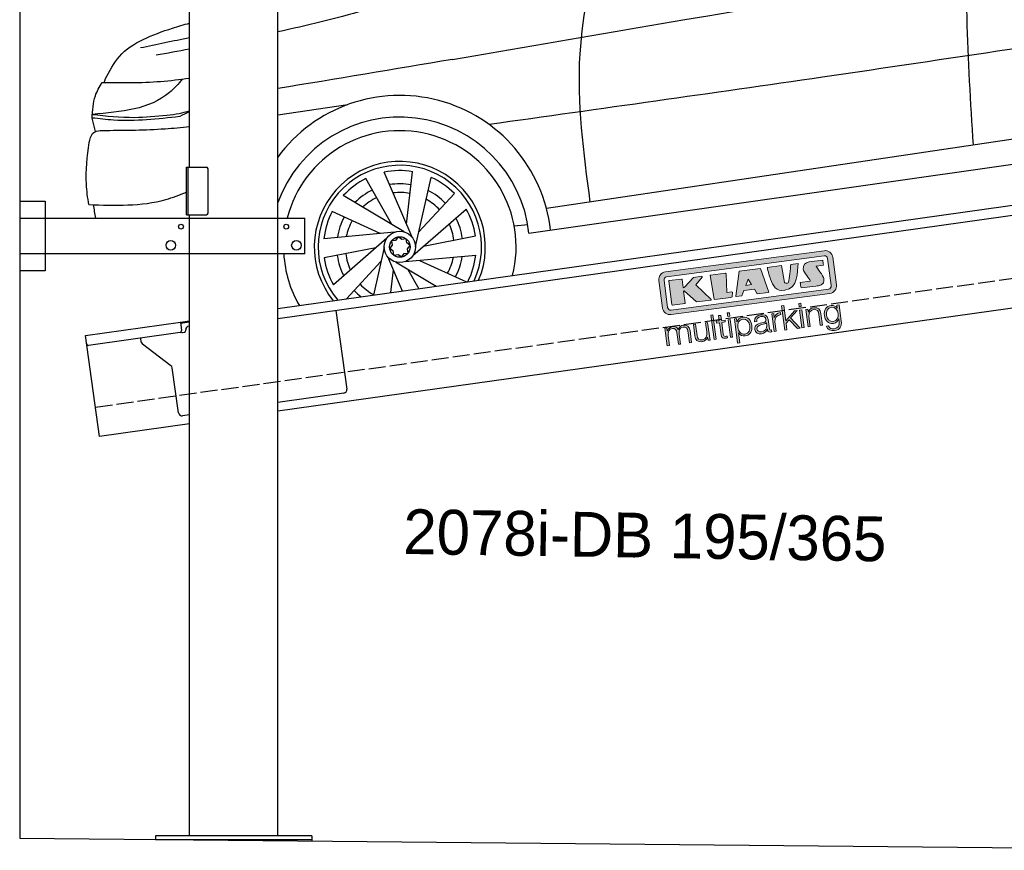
# Model space of a CAD drawing. Extents: x 524 to 6324, y 115 to 5890.
# Tile 1 of 3: x 524 to 3424, y 254 to 2701. Entities that reach past the tile are written whole.
import ezdxf

# ---------------------------------------------------------------- set-up
doc = ezdxf.new("R2010")
doc.units = 0
doc.header["$LTSCALE"] = 10
doc.header["$MEASUREMENT"] = 0
doc.linetypes.add('GEN3', pattern=[6.25, 5, -1.25])
doc.layers.get('0').update_dxf_attribs({"linetype": 'CONTINUOUS'})
doc.layers.add('3', color=6, linetype='GEN3')
doc.layers.add('CAR', color=1, linetype='CONTINUOUS')
doc.layers.add('AM_0', color=7, linetype='CONTINUOUS', lineweight=30)
doc.layers.add('Logo', color=7, linetype='CONTINUOUS', lineweight=25)

# ---------------------------------------------------------------- blocks, each defined once
blk = doc.blocks.new('KLAUS')
at = {"layer": 'Logo'}
h = blk.add_hatch(color=8, dxfattribs=at)
h.dxf.hatch_style = 2
edge = h.paths.add_edge_path()
edge.add_spline(control_points=[(3.6, 29.09), (2.88, 29.09), (2.3, 28.51), (2.3, 27.8), (2.3, 27.8), (2.3, 16.11), (2.3, 16.11), (2.3, 15.39), (2.88, 14.81), (3.6, 14.81), (3.6, 14.81), (71.16, 14.81), (71.16, 14.81), (71.88, 14.81), (72.46, 15.39), (72.46, 16.11), (72.46, 16.11), (72.46, 27.8), (72.46, 27.8), (72.46, 28.51), (71.88, 29.09), (71.16, 29.09), (71.16, 29.09), (3.6, 29.09), (3.6, 29.09), (3.6, 29.09), (3.6, 29.09), (3.6, 29.09)], knot_values=[0, 0, 0, 0, 1, 1, 1, 2, 2, 2, 3, 3, 3, 4, 4, 4, 5, 5, 5, 6, 6, 6, 7, 7, 7, 8, 8, 8, 9, 9, 9, 9], degree=3, periodic=0)
edge = h.paths.add_edge_path()
edge.add_spline(control_points=[(3.35, 31.23), (3.35, 31.23), (71.47, 31.23), (71.47, 31.23), (73.26, 31.23), (74.71, 29.77), (74.71, 27.99), (74.71, 27.99), (74.71, 16.17), (74.71, 16.17), (74.71, 14.38), (73.26, 12.93), (71.47, 12.93), (71.47, 12.93), (3.35, 12.93), (3.35, 12.93), (1.56, 12.93), (0.11, 14.38), (0.11, 16.17), (0.11, 16.17), (0.11, 27.99), (0.11, 27.99), (0.11, 29.77), (1.56, 31.23), (3.35, 31.23), (3.35, 31.23), (3.35, 31.23), (3.35, 31.23)], knot_values=[0, 0, 0, 0, 1, 1, 1, 2, 2, 2, 3, 3, 3, 4, 4, 4, 5, 5, 5, 6, 6, 6, 7, 7, 7, 8, 8, 8, 9, 9, 9, 9], degree=3, periodic=0)
h = blk.add_hatch(color=8, dxfattribs=at)
h.dxf.hatch_style = 2
edge = h.paths.add_edge_path()
edge.add_spline(control_points=[(4.5, 27.33), (4.5, 27.33), (9.7, 27.33), (9.7, 27.33), (9.84, 27.33), (9.96, 27.22), (9.96, 27.08), (9.96, 27.08), (9.96, 23.69), (9.96, 23.69), (9.96, 23.69), (9.94, 23.64), (10.04, 23.59), (10.14, 23.53), (10.2, 23.57), (10.2, 23.57), (10.2, 23.57), (10.51, 23.75), (10.51, 23.75), (10.51, 23.75), (14.94, 27.33), (14.94, 27.33), (14.94, 27.33), (18.41, 27.33), (18.41, 27.33), (18.41, 27.33), (18.49, 27.33), (18.56, 27.2), (18.65, 27.04), (18.53, 26.91), (18.53, 26.91), (18.53, 26.91), (15.49, 24.11), (15.49, 24.11), (15.49, 24.11), (21.14, 17.06), (21.14, 17.06), (21.14, 17.06), (21.13, 16.91), (21.13, 16.91), (21.08, 16.84), (20.99, 16.82), (20.99, 16.82), (20.99, 16.82), (14.7, 16.82), (14.7, 16.82), (14.7, 16.82), (10.26, 22.17), (10.26, 22.17), (10.26, 22.17), (10.19, 22.24), (10.08, 22.21), (9.97, 22.18), (9.96, 22.11), (9.96, 22.11), (9.96, 22.11), (9.96, 17.08), (9.96, 17.08), (9.96, 16.94), (9.84, 16.82), (9.7, 16.82), (9.7, 16.82), (4.5, 16.82), (4.5, 16.82), (4.36, 16.82), (4.25, 16.94), (4.25, 17.08), (4.25, 17.08), (4.25, 27.08), (4.25, 27.08), (4.25, 27.22), (4.36, 27.33), (4.5, 27.33), (4.5, 27.33), (4.5, 27.33), (4.5, 27.33)], knot_values=[0, 0, 0, 0, 1, 1, 1, 2, 2, 2, 3, 3, 3, 4, 4, 4, 5, 5, 5, 6, 6, 6, 7, 7, 7, 8, 8, 8, 9, 9, 9, 10, 10, 10, 11, 11, 11, 12, 12, 12, 13, 13, 13, 14, 14, 14, 15, 15, 15, 16, 16, 16, 17, 17, 17, 18, 18, 18, 19, 19, 19, 20, 20, 20, 21, 21, 21, 22, 22, 22, 23, 23, 23, 24, 24, 24, 25, 25, 25, 25], degree=3, periodic=0)
h = blk.add_hatch(color=8, dxfattribs=at)
h.dxf.hatch_style = 2
h.paths.add_polyline_path([(22.42, 17.06), (21.97, 27.15), (22.24, 27.33), (28.55, 27.33), (28.86, 26.97), (28.01, 19.08), (30.26, 19.07), (30.44, 18.95), (30.08, 16.95), (29.49, 16.82), (22.6, 16.82)])
h = blk.add_hatch(color=8, dxfattribs=at)
h.paths.add_polyline_path([(36.52, 21.01), (38.93, 21.01), (37.87, 23.57)])
h.paths.add_polyline_path([(34.52, 27.33), (43.65, 27.33), (45.76, 16.94), (45.57, 16.82), (40.83, 16.82), (39.89, 18.95), (35.42, 18.95), (34.27, 16.82), (31.78, 16.82), (31.66, 17)])
h = blk.add_hatch(color=8, dxfattribs=at)
h.dxf.hatch_style = 2
edge = h.paths.add_edge_path()
edge.add_spline(control_points=[(52.69, 27.32), (52.69, 27.32), (52.88, 20.14), (52.88, 20.14), (53.01, 19.89), (53.2, 19.77), (53.43, 19.71), (53.91, 19.59), (54.43, 19.57), (54.64, 20.03), (55.23, 21.34), (56.27, 25.45), (56.6, 27.33), (56.6, 27.33), (59.77, 27.33), (59.77, 27.33), (58.77, 23.9), (58.56, 16.82), (52.63, 16.76), (48.72, 16.72), (48.01, 19.35), (47.27, 22.24), (46.89, 23.68), (46.54, 27.33), (46.54, 27.33), (46.54, 27.33), (52.69, 27.32), (52.69, 27.32), (52.69, 27.32), (52.69, 27.32), (52.69, 27.32)], knot_values=[0, 0, 0, 0, 1, 1, 1, 2, 2, 2, 3, 3, 3, 4, 4, 4, 5, 5, 5, 6, 6, 6, 7, 7, 7, 8, 8, 8, 9, 9, 9, 10, 10, 10, 10], degree=3, periodic=0)
h = blk.add_hatch(color=8, dxfattribs=at)
h.dxf.hatch_style = 2
edge = h.paths.add_edge_path()
edge.add_spline(control_points=[(64.46, 27.33), (64.46, 27.33), (70.31, 27.33), (70.31, 27.33), (70.31, 26.52), (70.31, 26.02), (70.31, 25.12), (70.31, 25.12), (67.3, 25.12), (67.3, 25.12), (67.24, 25.04), (67.25, 25.11), (67.25, 24.91), (67.25, 24.88), (69.73, 20.38), (69.73, 19.57), (69.73, 16.4), (67.22, 16.81), (65.9, 16.82), (65.9, 16.82), (59.59, 16.82), (59.59, 16.82), (59.59, 17.76), (59.59, 18.23), (59.59, 19.14), (59.59, 19.14), (63.75, 19.14), (63.75, 19.14), (63.82, 19.22), (63.81, 19.11), (63.81, 19.31), (63.81, 20.32), (61.58, 23.06), (61.58, 24.63), (61.58, 26.33), (62.83, 27.34), (64.46, 27.33), (64.46, 27.33), (64.46, 27.33), (64.46, 27.33)], knot_values=[0, 0, 0, 0, 1, 1, 1, 2, 2, 2, 3, 3, 3, 4, 4, 4, 5, 5, 5, 6, 6, 6, 7, 7, 7, 8, 8, 8, 9, 9, 9, 10, 10, 10, 11, 11, 11, 12, 12, 12, 13, 13, 13, 13], degree=3, periodic=0)
h = blk.add_hatch(color=30, dxfattribs=at)
h.dxf.hatch_style = 2
h.paths.add_polyline_path([(20.07, 0), (20.99, 0), (20.99, 10.45), (20.07, 10.45)])
h = blk.add_hatch(color=30, dxfattribs=at)
h.dxf.hatch_style = 2
edge = h.paths.add_edge_path()
edge.add_spline(control_points=[(24.22, 9.82), (24.22, 9.82), (23.3, 9.82), (23.3, 9.82), (23.3, 9.82), (23.3, 7.55), (23.3, 7.55), (23.3, 7.55), (21.98, 7.55), (21.98, 7.55), (21.98, 7.55), (21.98, 6.78), (21.98, 6.78), (21.98, 6.78), (23.3, 6.78), (23.3, 6.78), (23.3, 6.78), (23.3, 1.61), (23.3, 1.61), (23.28, 0.32), (23.71, -0.09), (24.94, -0.09), (25.22, -0.09), (25.48, -0.06), (25.76, -0.06), (25.76, -0.06), (25.76, 0.73), (25.76, 0.73), (25.5, 0.7), (25.23, 0.69), (24.97, 0.69), (24.31, 0.73), (24.22, 1.08), (24.22, 1.68), (24.22, 1.68), (24.22, 6.78), (24.22, 6.78), (24.22, 6.78), (25.76, 6.78), (25.76, 6.78), (25.76, 6.78), (25.76, 7.55), (25.76, 7.55), (25.76, 7.55), (24.22, 7.55), (24.22, 7.55), (24.22, 7.55), (24.22, 9.82), (24.22, 9.82), (24.22, 9.82), (24.22, 9.82), (24.22, 9.82)], knot_values=[0, 0, 0, 0, 1, 1, 1, 2, 2, 2, 3, 3, 3, 4, 4, 4, 5, 5, 5, 6, 6, 6, 7, 7, 7, 8, 8, 8, 9, 9, 9, 10, 10, 10, 11, 11, 11, 12, 12, 12, 13, 13, 13, 14, 14, 14, 15, 15, 15, 16, 16, 16, 17, 17, 17, 17], degree=3, periodic=0)
h = blk.add_hatch(color=30, dxfattribs=at)
h.paths.add_polyline_path([(27.1, 0), (28.03, 0), (28.03, 7.55), (27.1, 7.55)])
h.paths.add_polyline_path([(27.1, 8.98), (28.03, 8.98), (28.03, 10.45), (27.1, 10.45)])
h = blk.add_hatch(color=30, dxfattribs=at)
h.dxf.hatch_style = 2
h.paths.add_polyline_path([(50.4, 0), (51.32, 0), (51.32, 2.87), (52.82, 4.11), (55.8, 0), (56.96, 0), (53.52, 4.76), (56.74, 7.55), (55.51, 7.55), (51.32, 3.89), (51.32, 10.45), (50.4, 10.45)])
h = blk.add_hatch(color=30, dxfattribs=at)
h.paths.add_polyline_path([(57.74, 0), (58.66, 0), (58.66, 7.55), (57.74, 7.55)])
h.paths.add_polyline_path([(57.74, 8.98), (58.66, 8.98), (58.66, 10.45), (57.74, 10.45)])
h = blk.add_hatch(color=30, dxfattribs=at)
h.dxf.hatch_style = 2
edge = h.paths.add_edge_path()
edge.add_spline(control_points=[(0, 0), (0, 0), (0.92, 0), (0.92, 0), (0.92, 0), (0.92, 4.22), (0.92, 4.22), (0.94, 5.8), (1.58, 7), (3.18, 7), (4.35, 7), (4.77, 6.15), (4.76, 5.12), (4.76, 5.12), (4.76, 0), (4.76, 0), (4.76, 0), (5.68, 0), (5.68, 0), (5.68, 0), (5.68, 4.27), (5.68, 4.27), (5.68, 5.68), (6.14, 7), (7.73, 7), (9.05, 7), (9.52, 6.32), (9.52, 5.08), (9.52, 5.08), (9.52, 0), (9.52, 0), (9.52, 0), (10.44, 0), (10.44, 0), (10.44, 0), (10.44, 5.12), (10.44, 5.12), (10.44, 6.91), (9.59, 7.77), (7.94, 7.77), (6.94, 7.77), (5.99, 7.29), (5.54, 6.3), (5.26, 7.29), (4.36, 7.77), (3.37, 7.77), (2.17, 7.77), (1.38, 7.19), (0.89, 6.28), (0.89, 6.28), (0.85, 6.28), (0.85, 6.28), (0.85, 6.28), (0.85, 7.55), (0.85, 7.55), (0.85, 7.55), (0, 7.55), (0, 7.55), (0, 7.55), (0, 0), (0, 0), (0, 0), (0, 0), (0, 0)], knot_values=[0, 0, 0, 0, 1, 1, 1, 2, 2, 2, 3, 3, 3, 4, 4, 4, 5, 5, 5, 6, 6, 6, 7, 7, 7, 8, 8, 8, 9, 9, 9, 10, 10, 10, 11, 11, 11, 12, 12, 12, 13, 13, 13, 14, 14, 14, 15, 15, 15, 16, 16, 16, 17, 17, 17, 18, 18, 18, 19, 19, 19, 20, 20, 20, 21, 21, 21, 21], degree=3, periodic=0)
h = blk.add_hatch(color=30, dxfattribs=at)
h.dxf.hatch_style = 2
edge = h.paths.add_edge_path()
edge.add_spline(control_points=[(18.31, 7.55), (18.31, 7.55), (17.39, 7.55), (17.39, 7.55), (17.39, 7.55), (17.39, 3.59), (17.39, 3.59), (17.39, 2.05), (16.7, 0.56), (15.12, 0.56), (13.66, 0.56), (13.15, 1.27), (13.1, 2.64), (13.1, 2.64), (13.1, 7.55), (13.1, 7.55), (13.1, 7.55), (12.18, 7.55), (12.18, 7.55), (12.18, 7.55), (12.18, 2.65), (12.18, 2.65), (12.18, 0.89), (12.93, -0.22), (14.83, -0.22), (15.96, -0.22), (16.95, 0.35), (17.44, 1.36), (17.44, 1.36), (17.47, 1.36), (17.47, 1.36), (17.47, 1.36), (17.47, 0), (17.47, 0), (17.47, 0), (18.31, 0), (18.31, 0), (18.31, 0), (18.31, 7.55), (18.31, 7.55), (18.31, 7.55), (18.31, 7.55), (18.31, 7.55)], knot_values=[0, 0, 0, 0, 1, 1, 1, 2, 2, 2, 3, 3, 3, 4, 4, 4, 5, 5, 5, 6, 6, 6, 7, 7, 7, 8, 8, 8, 9, 9, 9, 10, 10, 10, 11, 11, 11, 12, 12, 12, 13, 13, 13, 14, 14, 14, 14], degree=3, periodic=0)
h = blk.add_hatch(color=30, dxfattribs=at)
edge = h.paths.add_edge_path()
edge.add_spline(control_points=[(35.84, 3.78), (35.84, 2.21), (35.12, 0.56), (33.37, 0.56), (31.4, 0.56), (30.72, 2.21), (30.72, 3.78), (30.72, 5.49), (31.33, 7), (33.37, 7), (35.12, 7), (35.84, 5.34), (35.84, 3.78), (35.84, 3.78), (35.84, 3.78), (35.84, 3.78)], knot_values=[0, 0, 0, 0, 1, 1, 1, 2, 2, 2, 3, 3, 3, 4, 4, 4, 5, 5, 5, 5], degree=3, periodic=0)
edge = h.paths.add_edge_path()
edge.add_spline(control_points=[(29.79, -2.8), (29.79, -2.8), (30.72, -2.8), (30.72, -2.8), (30.72, -2.8), (30.72, 1.43), (30.72, 1.43), (30.72, 1.43), (30.74, 1.43), (30.74, 1.43), (31.14, 0.35), (32.24, -0.22), (33.37, -0.22), (35.66, -0.22), (36.76, 1.64), (36.76, 3.78), (36.76, 5.91), (35.66, 7.77), (33.37, 7.77), (32.15, 7.77), (31.1, 7.14), (30.67, 6.12), (30.67, 6.12), (30.64, 6.12), (30.64, 6.12), (30.64, 6.12), (30.64, 7.55), (30.64, 7.55), (30.64, 7.55), (29.79, 7.55), (29.79, 7.55), (29.79, 7.55), (29.79, -2.8), (29.79, -2.8), (29.79, -2.8), (29.79, -2.8), (29.79, -2.8)], knot_values=[0, 0, 0, 0, 1, 1, 1, 2, 2, 2, 3, 3, 3, 4, 4, 4, 5, 5, 5, 6, 6, 6, 7, 7, 7, 8, 8, 8, 9, 9, 9, 10, 10, 10, 11, 11, 11, 12, 12, 12, 12], degree=3, periodic=0)
h = blk.add_hatch(color=30, dxfattribs=at)
edge = h.paths.add_edge_path()
edge.add_spline(control_points=[(43.03, 2.93), (43.04, 1.45), (41.8, 0.56), (40.39, 0.56), (39.53, 0.56), (38.71, 1.13), (38.71, 2.05), (38.71, 3.53), (40.66, 3.51), (42.22, 3.79), (42.47, 3.84), (42.88, 3.91), (43, 4.13), (43, 4.13), (43.03, 4.13), (43.03, 4.13), (43.03, 4.13), (43.03, 2.93), (43.03, 2.93), (43.03, 2.93), (43.03, 2.93), (43.03, 2.93)], knot_values=[0, 0, 0, 0, 1, 1, 1, 2, 2, 2, 3, 3, 3, 4, 4, 4, 5, 5, 5, 6, 6, 6, 7, 7, 7, 7], degree=3, periodic=0)
edge = h.paths.add_edge_path()
edge.add_spline(control_points=[(39.03, 5.24), (39.06, 6.47), (39.91, 7), (41.05, 7), (42.14, 7), (43.03, 6.69), (43.03, 5.45), (43.03, 4.61), (42.6, 4.51), (41.84, 4.42), (39.85, 4.19), (37.79, 4.11), (37.79, 1.99), (37.79, 0.47), (38.93, -0.22), (40.32, -0.22), (41.77, -0.22), (42.43, 0.34), (43.07, 1.32), (43.07, 1.32), (43.1, 1.32), (43.1, 1.32), (43.1, 0.53), (43.25, 0), (44.19, 0), (44.43, 0), (44.58, 0.01), (44.79, 0.06), (44.79, 0.06), (44.79, 0.83), (44.79, 0.83), (44.71, 0.81), (44.6, 0.78), (44.49, 0.78), (44.13, 0.78), (43.95, 0.98), (43.95, 1.33), (43.95, 1.33), (43.95, 5.34), (43.95, 5.34), (43.95, 7.36), (42.5, 7.77), (41.17, 7.77), (39.44, 7.77), (38.2, 7.01), (38.11, 5.24), (38.11, 5.24), (39.03, 5.24), (39.03, 5.24), (39.03, 5.24), (39.03, 5.24), (39.03, 5.24)], knot_values=[0, 0, 0, 0, 1, 1, 1, 2, 2, 2, 3, 3, 3, 4, 4, 4, 5, 5, 5, 6, 6, 6, 7, 7, 7, 8, 8, 8, 9, 9, 9, 10, 10, 10, 11, 11, 11, 12, 12, 12, 13, 13, 13, 14, 14, 14, 15, 15, 15, 16, 16, 16, 17, 17, 17, 17], degree=3, periodic=0)
h = blk.add_hatch(color=30, dxfattribs=at)
h.dxf.hatch_style = 2
edge = h.paths.add_edge_path()
edge.add_spline(control_points=[(45.79, 0), (45.79, 0), (46.71, 0), (46.71, 0), (46.71, 0), (46.71, 4.03), (46.71, 4.03), (46.71, 5.59), (47.85, 6.82), (49.52, 6.73), (49.52, 6.73), (49.52, 7.66), (49.52, 7.66), (48.16, 7.72), (47.14, 7), (46.67, 5.78), (46.67, 5.78), (46.64, 5.78), (46.64, 5.78), (46.64, 5.78), (46.64, 7.55), (46.64, 7.55), (46.64, 7.55), (45.79, 7.55), (45.79, 7.55), (45.79, 7.55), (45.79, 0), (45.79, 0), (45.79, 0), (45.79, 0), (45.79, 0)], knot_values=[0, 0, 0, 0, 1, 1, 1, 2, 2, 2, 3, 3, 3, 4, 4, 4, 5, 5, 5, 6, 6, 6, 7, 7, 7, 8, 8, 8, 9, 9, 9, 10, 10, 10, 10], degree=3, periodic=0)
h = blk.add_hatch(color=30, dxfattribs=at)
h.dxf.hatch_style = 2
edge = h.paths.add_edge_path()
edge.add_spline(control_points=[(60.41, 0), (60.41, 0), (61.33, 0), (61.33, 0), (61.33, 0), (61.33, 4.41), (61.33, 4.41), (61.36, 5.89), (62.24, 7), (63.7, 7), (65.2, 7), (65.62, 6.02), (65.62, 4.71), (65.62, 4.71), (65.62, 0), (65.62, 0), (65.62, 0), (66.54, 0), (66.54, 0), (66.54, 0), (66.54, 4.86), (66.54, 4.86), (66.54, 6.66), (65.9, 7.77), (63.78, 7.77), (62.71, 7.77), (61.7, 7.16), (61.36, 6.25), (61.36, 6.25), (61.33, 6.25), (61.33, 6.25), (61.33, 6.25), (61.33, 7.55), (61.33, 7.55), (61.33, 7.55), (60.41, 7.55), (60.41, 7.55), (60.41, 7.55), (60.41, 0), (60.41, 0), (60.41, 0), (60.41, 0), (60.41, 0)], knot_values=[0, 0, 0, 0, 1, 1, 1, 2, 2, 2, 3, 3, 3, 4, 4, 4, 5, 5, 5, 6, 6, 6, 7, 7, 7, 8, 8, 8, 9, 9, 9, 10, 10, 10, 11, 11, 11, 12, 12, 12, 13, 13, 13, 14, 14, 14, 14], degree=3, periodic=0)
h = blk.add_hatch(color=30, dxfattribs=at)
edge = h.paths.add_edge_path()
edge.add_spline(control_points=[(71.32, 0.86), (69.62, 0.86), (68.83, 2.34), (68.83, 3.86), (68.83, 5.43), (69.56, 7), (71.32, 7), (73.06, 7), (73.75, 5.34), (73.75, 3.86), (73.75, 2.33), (72.91, 0.86), (71.32, 0.86), (71.32, 0.86), (71.32, 0.86), (71.32, 0.86)], knot_values=[0, 0, 0, 0, 1, 1, 1, 2, 2, 2, 3, 3, 3, 4, 4, 4, 5, 5, 5, 5], degree=3, periodic=0)
edge = h.paths.add_edge_path()
edge.add_spline(control_points=[(74.67, 7.55), (74.67, 7.55), (73.75, 7.55), (73.75, 7.55), (73.75, 7.55), (73.75, 6.25), (73.75, 6.25), (73.75, 6.25), (73.72, 6.25), (73.72, 6.25), (73.35, 7.09), (72.41, 7.77), (71.32, 7.77), (69.13, 7.77), (67.9, 6.05), (67.9, 3.97), (67.9, 1.82), (68.9, 0.09), (71.32, 0.09), (72.4, 0.09), (73.29, 0.72), (73.72, 1.64), (73.72, 1.64), (73.75, 1.64), (73.75, 1.64), (73.75, 1.64), (73.75, 0.61), (73.75, 0.61), (73.75, -1.23), (73.01, -2.24), (71.32, -2.24), (70.29, -2.24), (69.31, -1.85), (69.1, -0.73), (69.1, -0.73), (68.18, -0.73), (68.18, -0.73), (68.31, -2.34), (69.81, -3.02), (71.32, -3.02), (73.79, -3.02), (74.65, -1.64), (74.67, 0.61), (74.67, 0.61), (74.67, 7.55), (74.67, 7.55), (74.67, 7.55), (74.67, 7.55), (74.67, 7.55)], knot_values=[0, 0, 0, 0, 1, 1, 1, 2, 2, 2, 3, 3, 3, 4, 4, 4, 5, 5, 5, 6, 6, 6, 7, 7, 7, 8, 8, 8, 9, 9, 9, 10, 10, 10, 11, 11, 11, 12, 12, 12, 13, 13, 13, 14, 14, 14, 15, 15, 15, 16, 16, 16, 16], degree=3, periodic=0)
at = {"layer": 'Logo', "lineweight": 0}
for points in [[(22.42, 17.06), (21.97, 27.15), (22.24, 27.33), (28.55, 27.33), (28.86, 26.97), (28.01, 19.08), (30.26, 19.07), (30.44, 18.95), (30.08, 16.95), (29.49, 16.82), (22.6, 16.82), (22.42, 17.06), (22.42, 17.06)], [(34.52, 27.33), (43.65, 27.33), (45.76, 16.94), (45.57, 16.82), (40.83, 16.82), (39.89, 18.95), (35.42, 18.95), (34.27, 16.82), (31.78, 16.82), (31.66, 17), (34.52, 27.33), (34.52, 27.33)], [(36.52, 21.01), (38.93, 21.01), (37.87, 23.57), (36.52, 21.01), (36.52, 21.01)], [(20.07, 0), (20.99, 0), (20.99, 10.45), (20.07, 10.45), (20.07, 0), (20.07, 0)], [(27.1, 8.98), (28.03, 8.98), (28.03, 10.45), (27.1, 10.45), (27.1, 8.98), (27.1, 8.98)], [(50.4, 0), (51.32, 0), (51.32, 2.87), (52.82, 4.11), (55.8, 0), (56.96, 0), (53.52, 4.76), (56.74, 7.55), (55.51, 7.55), (51.32, 3.89), (51.32, 10.45), (50.4, 10.45), (50.4, 0), (50.4, 0)], [(57.74, 8.98), (58.66, 8.98), (58.66, 10.45), (57.74, 10.45), (57.74, 8.98), (57.74, 8.98)], [(27.1, 0), (28.03, 0), (28.03, 7.55), (27.1, 7.55), (27.1, 0), (27.1, 0)], [(57.74, 0), (58.66, 0), (58.66, 7.55), (57.74, 7.55), (57.74, 0), (57.74, 0)]]:
    blk.add_lwpolyline(points, dxfattribs=at)
for points, knots in [([(3.35, 31.23), (3.35, 31.23), (71.47, 31.23), (71.47, 31.23), (73.26, 31.23), (74.71, 29.77), (74.71, 27.99), (74.71, 27.99), (74.71, 16.17), (74.71, 16.17), (74.71, 14.38), (73.26, 12.93), (71.47, 12.93), (71.47, 12.93), (3.35, 12.93), (3.35, 12.93), (1.56, 12.93), (0.11, 14.38), (0.11, 16.17), (0.11, 16.17), (0.11, 27.99), (0.11, 27.99), (0.11, 29.77), (1.56, 31.23), (3.35, 31.23), (3.35, 31.23), (3.35, 31.23), (3.35, 31.23)], [0, 0, 0, 0, 1, 1, 1, 2, 2, 2, 3, 3, 3, 4, 4, 4, 5, 5, 5, 6, 6, 6, 7, 7, 7, 8, 8, 8, 9, 9, 9, 9]), ([(3.6, 29.09), (2.88, 29.09), (2.3, 28.51), (2.3, 27.8), (2.3, 27.8), (2.3, 16.11), (2.3, 16.11), (2.3, 15.39), (2.88, 14.81), (3.6, 14.81), (3.6, 14.81), (71.16, 14.81), (71.16, 14.81), (71.88, 14.81), (72.46, 15.39), (72.46, 16.11), (72.46, 16.11), (72.46, 27.8), (72.46, 27.8), (72.46, 28.51), (71.88, 29.09), (71.16, 29.09), (71.16, 29.09), (3.6, 29.09), (3.6, 29.09), (3.6, 29.09), (3.6, 29.09), (3.6, 29.09)], [0, 0, 0, 0, 1, 1, 1, 2, 2, 2, 3, 3, 3, 4, 4, 4, 5, 5, 5, 6, 6, 6, 7, 7, 7, 8, 8, 8, 9, 9, 9, 9]), ([(4.5, 27.33), (4.5, 27.33), (9.7, 27.33), (9.7, 27.33), (9.84, 27.33), (9.96, 27.22), (9.96, 27.08), (9.96, 27.08), (9.96, 23.69), (9.96, 23.69), (9.96, 23.69), (9.94, 23.64), (10.04, 23.59), (10.14, 23.53), (10.2, 23.57), (10.2, 23.57), (10.2, 23.57), (10.51, 23.75), (10.51, 23.75), (10.51, 23.75), (14.94, 27.33), (14.94, 27.33), (14.94, 27.33), (18.41, 27.33), (18.41, 27.33), (18.41, 27.33), (18.49, 27.33), (18.56, 27.2), (18.65, 27.04), (18.53, 26.91), (18.53, 26.91), (18.53, 26.91), (15.49, 24.11), (15.49, 24.11), (15.49, 24.11), (21.14, 17.06), (21.14, 17.06), (21.14, 17.06), (21.13, 16.91), (21.13, 16.91), (21.08, 16.84), (20.99, 16.82), (20.99, 16.82), (20.99, 16.82), (14.7, 16.82), (14.7, 16.82), (14.7, 16.82), (10.26, 22.17), (10.26, 22.17), (10.26, 22.17), (10.19, 22.24), (10.08, 22.21), (9.97, 22.18), (9.96, 22.11), (9.96, 22.11), (9.96, 22.11), (9.96, 17.08), (9.96, 17.08), (9.96, 16.94), (9.84, 16.82), (9.7, 16.82), (9.7, 16.82), (4.5, 16.82), (4.5, 16.82), (4.36, 16.82), (4.25, 16.94), (4.25, 17.08), (4.25, 17.08), (4.25, 27.08), (4.25, 27.08), (4.25, 27.22), (4.36, 27.33), (4.5, 27.33), (4.5, 27.33), (4.5, 27.33), (4.5, 27.33)], [0, 0, 0, 0, 1, 1, 1, 2, 2, 2, 3, 3, 3, 4, 4, 4, 5, 5, 5, 6, 6, 6, 7, 7, 7, 8, 8, 8, 9, 9, 9, 10, 10, 10, 11, 11, 11, 12, 12, 12, 13, 13, 13, 14, 14, 14, 15, 15, 15, 16, 16, 16, 17, 17, 17, 18, 18, 18, 19, 19, 19, 20, 20, 20, 21, 21, 21, 22, 22, 22, 23, 23, 23, 24, 24, 24, 25, 25, 25, 25]), ([(52.69, 27.32), (52.69, 27.32), (52.88, 20.14), (52.88, 20.14), (53.01, 19.89), (53.2, 19.77), (53.43, 19.71), (53.91, 19.59), (54.43, 19.57), (54.64, 20.03), (55.23, 21.34), (56.27, 25.45), (56.6, 27.33), (56.6, 27.33), (59.77, 27.33), (59.77, 27.33), (58.77, 23.9), (58.56, 16.82), (52.63, 16.76), (48.72, 16.72), (48.01, 19.35), (47.27, 22.24), (46.89, 23.68), (46.54, 27.33), (46.54, 27.33), (46.54, 27.33), (52.69, 27.32), (52.69, 27.32), (52.69, 27.32), (52.69, 27.32), (52.69, 27.32)], [0, 0, 0, 0, 1, 1, 1, 2, 2, 2, 3, 3, 3, 4, 4, 4, 5, 5, 5, 6, 6, 6, 7, 7, 7, 8, 8, 8, 9, 9, 9, 10, 10, 10, 10]), ([(64.46, 27.33), (64.46, 27.33), (70.31, 27.33), (70.31, 27.33), (70.31, 26.52), (70.31, 26.02), (70.31, 25.12), (70.31, 25.12), (67.3, 25.12), (67.3, 25.12), (67.24, 25.04), (67.25, 25.11), (67.25, 24.91), (67.25, 24.88), (69.73, 20.38), (69.73, 19.57), (69.73, 16.4), (67.22, 16.81), (65.9, 16.82), (65.9, 16.82), (59.59, 16.82), (59.59, 16.82), (59.59, 17.76), (59.59, 18.23), (59.59, 19.14), (59.59, 19.14), (63.75, 19.14), (63.75, 19.14), (63.82, 19.22), (63.81, 19.11), (63.81, 19.31), (63.81, 20.32), (61.58, 23.06), (61.58, 24.63), (61.58, 26.33), (62.83, 27.34), (64.46, 27.33), (64.46, 27.33), (64.46, 27.33), (64.46, 27.33)], [0, 0, 0, 0, 1, 1, 1, 2, 2, 2, 3, 3, 3, 4, 4, 4, 5, 5, 5, 6, 6, 6, 7, 7, 7, 8, 8, 8, 9, 9, 9, 10, 10, 10, 11, 11, 11, 12, 12, 12, 13, 13, 13, 13]), ([(24.22, 9.82), (24.22, 9.82), (23.3, 9.82), (23.3, 9.82), (23.3, 9.82), (23.3, 7.55), (23.3, 7.55), (23.3, 7.55), (21.98, 7.55), (21.98, 7.55), (21.98, 7.55), (21.98, 6.78), (21.98, 6.78), (21.98, 6.78), (23.3, 6.78), (23.3, 6.78), (23.3, 6.78), (23.3, 1.61), (23.3, 1.61), (23.28, 0.32), (23.71, -0.09), (24.94, -0.09), (25.22, -0.09), (25.48, -0.06), (25.76, -0.06), (25.76, -0.06), (25.76, 0.73), (25.76, 0.73), (25.5, 0.7), (25.23, 0.69), (24.97, 0.69), (24.31, 0.73), (24.22, 1.08), (24.22, 1.68), (24.22, 1.68), (24.22, 6.78), (24.22, 6.78), (24.22, 6.78), (25.76, 6.78), (25.76, 6.78), (25.76, 6.78), (25.76, 7.55), (25.76, 7.55), (25.76, 7.55), (24.22, 7.55), (24.22, 7.55), (24.22, 7.55), (24.22, 9.82), (24.22, 9.82), (24.22, 9.82), (24.22, 9.82), (24.22, 9.82)], [0, 0, 0, 0, 1, 1, 1, 2, 2, 2, 3, 3, 3, 4, 4, 4, 5, 5, 5, 6, 6, 6, 7, 7, 7, 8, 8, 8, 9, 9, 9, 10, 10, 10, 11, 11, 11, 12, 12, 12, 13, 13, 13, 14, 14, 14, 15, 15, 15, 16, 16, 16, 17, 17, 17, 17]), ([(0, 0), (0, 0), (0.92, 0), (0.92, 0), (0.92, 0), (0.92, 4.22), (0.92, 4.22), (0.94, 5.8), (1.58, 7), (3.18, 7), (4.35, 7), (4.77, 6.15), (4.76, 5.12), (4.76, 5.12), (4.76, 0), (4.76, 0), (4.76, 0), (5.68, 0), (5.68, 0), (5.68, 0), (5.68, 4.27), (5.68, 4.27), (5.68, 5.68), (6.14, 7), (7.73, 7), (9.05, 7), (9.52, 6.32), (9.52, 5.08), (9.52, 5.08), (9.52, 0), (9.52, 0), (9.52, 0), (10.44, 0), (10.44, 0), (10.44, 0), (10.44, 5.12), (10.44, 5.12), (10.44, 6.91), (9.59, 7.77), (7.94, 7.77), (6.94, 7.77), (5.99, 7.29), (5.54, 6.3), (5.26, 7.29), (4.36, 7.77), (3.37, 7.77), (2.17, 7.77), (1.38, 7.19), (0.89, 6.28), (0.89, 6.28), (0.85, 6.28), (0.85, 6.28), (0.85, 6.28), (0.85, 7.55), (0.85, 7.55), (0.85, 7.55), (0, 7.55), (0, 7.55), (0, 7.55), (0, 0), (0, 0), (0, 0), (0, 0), (0, 0)], [0, 0, 0, 0, 1, 1, 1, 2, 2, 2, 3, 3, 3, 4, 4, 4, 5, 5, 5, 6, 6, 6, 7, 7, 7, 8, 8, 8, 9, 9, 9, 10, 10, 10, 11, 11, 11, 12, 12, 12, 13, 13, 13, 14, 14, 14, 15, 15, 15, 16, 16, 16, 17, 17, 17, 18, 18, 18, 19, 19, 19, 20, 20, 20, 21, 21, 21, 21]), ([(18.31, 7.55), (18.31, 7.55), (17.39, 7.55), (17.39, 7.55), (17.39, 7.55), (17.39, 3.59), (17.39, 3.59), (17.39, 2.05), (16.7, 0.56), (15.12, 0.56), (13.66, 0.56), (13.15, 1.27), (13.1, 2.64), (13.1, 2.64), (13.1, 7.55), (13.1, 7.55), (13.1, 7.55), (12.18, 7.55), (12.18, 7.55), (12.18, 7.55), (12.18, 2.65), (12.18, 2.65), (12.18, 0.89), (12.93, -0.22), (14.83, -0.22), (15.96, -0.22), (16.95, 0.35), (17.44, 1.36), (17.44, 1.36), (17.47, 1.36), (17.47, 1.36), (17.47, 1.36), (17.47, 0), (17.47, 0), (17.47, 0), (18.31, 0), (18.31, 0), (18.31, 0), (18.31, 7.55), (18.31, 7.55), (18.31, 7.55), (18.31, 7.55), (18.31, 7.55)], [0, 0, 0, 0, 1, 1, 1, 2, 2, 2, 3, 3, 3, 4, 4, 4, 5, 5, 5, 6, 6, 6, 7, 7, 7, 8, 8, 8, 9, 9, 9, 10, 10, 10, 11, 11, 11, 12, 12, 12, 13, 13, 13, 14, 14, 14, 14]), ([(29.79, -2.8), (29.79, -2.8), (30.72, -2.8), (30.72, -2.8), (30.72, -2.8), (30.72, 1.43), (30.72, 1.43), (30.72, 1.43), (30.74, 1.43), (30.74, 1.43), (31.14, 0.35), (32.24, -0.22), (33.37, -0.22), (35.66, -0.22), (36.76, 1.64), (36.76, 3.78), (36.76, 5.91), (35.66, 7.77), (33.37, 7.77), (32.15, 7.77), (31.1, 7.14), (30.67, 6.12), (30.67, 6.12), (30.64, 6.12), (30.64, 6.12), (30.64, 6.12), (30.64, 7.55), (30.64, 7.55), (30.64, 7.55), (29.79, 7.55), (29.79, 7.55), (29.79, 7.55), (29.79, -2.8), (29.79, -2.8), (29.79, -2.8), (29.79, -2.8), (29.79, -2.8)], [0, 0, 0, 0, 1, 1, 1, 2, 2, 2, 3, 3, 3, 4, 4, 4, 5, 5, 5, 6, 6, 6, 7, 7, 7, 8, 8, 8, 9, 9, 9, 10, 10, 10, 11, 11, 11, 12, 12, 12, 12]), ([(35.84, 3.78), (35.84, 2.21), (35.12, 0.56), (33.37, 0.56), (31.4, 0.56), (30.72, 2.21), (30.72, 3.78), (30.72, 5.49), (31.33, 7), (33.37, 7), (35.12, 7), (35.84, 5.34), (35.84, 3.78), (35.84, 3.78), (35.84, 3.78), (35.84, 3.78)], [0, 0, 0, 0, 1, 1, 1, 2, 2, 2, 3, 3, 3, 4, 4, 4, 5, 5, 5, 5]), ([(39.03, 5.24), (39.06, 6.47), (39.91, 7), (41.05, 7), (42.14, 7), (43.03, 6.69), (43.03, 5.45), (43.03, 4.61), (42.6, 4.51), (41.84, 4.42), (39.85, 4.19), (37.79, 4.11), (37.79, 1.99), (37.79, 0.47), (38.93, -0.22), (40.32, -0.22), (41.77, -0.22), (42.43, 0.34), (43.07, 1.32), (43.07, 1.32), (43.1, 1.32), (43.1, 1.32), (43.1, 0.53), (43.25, 0), (44.19, 0), (44.43, 0), (44.58, 0.01), (44.79, 0.06), (44.79, 0.06), (44.79, 0.83), (44.79, 0.83), (44.71, 0.81), (44.6, 0.78), (44.49, 0.78), (44.13, 0.78), (43.95, 0.98), (43.95, 1.33), (43.95, 1.33), (43.95, 5.34), (43.95, 5.34), (43.95, 7.36), (42.5, 7.77), (41.17, 7.77), (39.44, 7.77), (38.2, 7.01), (38.11, 5.24), (38.11, 5.24), (39.03, 5.24), (39.03, 5.24), (39.03, 5.24), (39.03, 5.24), (39.03, 5.24)], [0, 0, 0, 0, 1, 1, 1, 2, 2, 2, 3, 3, 3, 4, 4, 4, 5, 5, 5, 6, 6, 6, 7, 7, 7, 8, 8, 8, 9, 9, 9, 10, 10, 10, 11, 11, 11, 12, 12, 12, 13, 13, 13, 14, 14, 14, 15, 15, 15, 16, 16, 16, 17, 17, 17, 17]), ([(45.79, 0), (45.79, 0), (46.71, 0), (46.71, 0), (46.71, 0), (46.71, 4.03), (46.71, 4.03), (46.71, 5.59), (47.85, 6.82), (49.52, 6.73), (49.52, 6.73), (49.52, 7.66), (49.52, 7.66), (48.16, 7.72), (47.14, 7), (46.67, 5.78), (46.67, 5.78), (46.64, 5.78), (46.64, 5.78), (46.64, 5.78), (46.64, 7.55), (46.64, 7.55), (46.64, 7.55), (45.79, 7.55), (45.79, 7.55), (45.79, 7.55), (45.79, 0), (45.79, 0), (45.79, 0), (45.79, 0), (45.79, 0)], [0, 0, 0, 0, 1, 1, 1, 2, 2, 2, 3, 3, 3, 4, 4, 4, 5, 5, 5, 6, 6, 6, 7, 7, 7, 8, 8, 8, 9, 9, 9, 10, 10, 10, 10]), ([(60.41, 0), (60.41, 0), (61.33, 0), (61.33, 0), (61.33, 0), (61.33, 4.41), (61.33, 4.41), (61.36, 5.89), (62.24, 7), (63.7, 7), (65.2, 7), (65.62, 6.02), (65.62, 4.71), (65.62, 4.71), (65.62, 0), (65.62, 0), (65.62, 0), (66.54, 0), (66.54, 0), (66.54, 0), (66.54, 4.86), (66.54, 4.86), (66.54, 6.66), (65.9, 7.77), (63.78, 7.77), (62.71, 7.77), (61.7, 7.16), (61.36, 6.25), (61.36, 6.25), (61.33, 6.25), (61.33, 6.25), (61.33, 6.25), (61.33, 7.55), (61.33, 7.55), (61.33, 7.55), (60.41, 7.55), (60.41, 7.55), (60.41, 7.55), (60.41, 0), (60.41, 0), (60.41, 0), (60.41, 0), (60.41, 0)], [0, 0, 0, 0, 1, 1, 1, 2, 2, 2, 3, 3, 3, 4, 4, 4, 5, 5, 5, 6, 6, 6, 7, 7, 7, 8, 8, 8, 9, 9, 9, 10, 10, 10, 11, 11, 11, 12, 12, 12, 13, 13, 13, 14, 14, 14, 14]), ([(74.67, 7.55), (74.67, 7.55), (73.75, 7.55), (73.75, 7.55), (73.75, 7.55), (73.75, 6.25), (73.75, 6.25), (73.75, 6.25), (73.72, 6.25), (73.72, 6.25), (73.35, 7.09), (72.41, 7.77), (71.32, 7.77), (69.13, 7.77), (67.9, 6.05), (67.9, 3.97), (67.9, 1.82), (68.9, 0.09), (71.32, 0.09), (72.4, 0.09), (73.29, 0.72), (73.72, 1.64), (73.72, 1.64), (73.75, 1.64), (73.75, 1.64), (73.75, 1.64), (73.75, 0.61), (73.75, 0.61), (73.75, -1.23), (73.01, -2.24), (71.32, -2.24), (70.29, -2.24), (69.31, -1.85), (69.1, -0.73), (69.1, -0.73), (68.18, -0.73), (68.18, -0.73), (68.31, -2.34), (69.81, -3.02), (71.32, -3.02), (73.79, -3.02), (74.65, -1.64), (74.67, 0.61), (74.67, 0.61), (74.67, 7.55), (74.67, 7.55), (74.67, 7.55), (74.67, 7.55), (74.67, 7.55)], [0, 0, 0, 0, 1, 1, 1, 2, 2, 2, 3, 3, 3, 4, 4, 4, 5, 5, 5, 6, 6, 6, 7, 7, 7, 8, 8, 8, 9, 9, 9, 10, 10, 10, 11, 11, 11, 12, 12, 12, 13, 13, 13, 14, 14, 14, 15, 15, 15, 16, 16, 16, 16]), ([(71.32, 0.86), (69.62, 0.86), (68.83, 2.34), (68.83, 3.86), (68.83, 5.43), (69.56, 7), (71.32, 7), (73.06, 7), (73.75, 5.34), (73.75, 3.86), (73.75, 2.33), (72.91, 0.86), (71.32, 0.86), (71.32, 0.86), (71.32, 0.86), (71.32, 0.86)], [0, 0, 0, 0, 1, 1, 1, 2, 2, 2, 3, 3, 3, 4, 4, 4, 5, 5, 5, 5]), ([(43.03, 2.93), (43.04, 1.45), (41.8, 0.56), (40.39, 0.56), (39.53, 0.56), (38.71, 1.13), (38.71, 2.05), (38.71, 3.53), (40.66, 3.51), (42.22, 3.79), (42.47, 3.84), (42.88, 3.91), (43, 4.13), (43, 4.13), (43.03, 4.13), (43.03, 4.13), (43.03, 4.13), (43.03, 2.93), (43.03, 2.93), (43.03, 2.93), (43.03, 2.93), (43.03, 2.93)], [0, 0, 0, 0, 1, 1, 1, 2, 2, 2, 3, 3, 3, 4, 4, 4, 5, 5, 5, 6, 6, 6, 7, 7, 7, 7])]:
    blk.add_open_spline(points, degree=3, knots=knots, dxfattribs=at)
blk = doc.blocks.new('Car 175 EG')
at = {"layer": 'CAR'}
for p, q in [((14829.8, 1675.6), (15036.1, 1705.6)), ((14293.1, 1626), (14283.2, 1666.2)), ((17476, 1674.8), (15621.3, 1399.3)), ((15569.8, 1327.3), (17534.5, 1606.5)), ((15208.9, 1353.8), (15227.2, 1508)), ((15165.5, 1352.4), (15089.7, 1488)), ((15225.6, 1314.9), (15143.5, 1506.5)), ((15235.4, 1288.1), (15281.7, 1491.4)), ((15201.9, 1330.7), (15022.8, 1437.5)), ((15244.8, 1329.5), (15350.3, 1443.4)), ((15227.7, 1260.7), (15384.6, 1398)), ((15131.2, 1325.7), (14990.2, 1390.9)), ((15526, 1348.2), (15566.2, 1352.4)), ((15173.4, 1329.6), (14965.8, 1310.7)), ((15151.1, 1312), (14994.2, 1174.6)), ((15259.6, 1288.6), (15411.9, 1318.8)), ((15529.8, 1321.6), (15530, 1321.6)), ((15119.2, 1284), (14966.8, 1253.8)), ((15143.3, 1284.5), (15111.5, 1144.7)), ((15153.2, 1257.8), (15196.5, 1156.6)), ((15205.3, 1243.1), (15413, 1261.9)), ((15133.9, 1243.2), (15032.4, 1133.6)), ((15169.9, 1218.9), (15161.9, 1151.7)), ((15176.8, 1242), (15296.4, 1170.7)), ((15213.3, 1220.3), (15245, 1163.4)), ((15247.5, 1246.9), (15385.6, 1183.2))]:
    blk.add_line(p, q, dxfattribs=at)
for points in [[(15176.3, 1305.6), (15164.8, 1304), (15166.5, 1291.9)], [(15195.5, 1308.3), (15184.1, 1316.5), (15176.3, 1305.6)], [(15209.9, 1298), (15208.2, 1310.1), (15195.5, 1308.3)], [(15166.5, 1291.9), (15159.7, 1282.3), (15168.8, 1275.8)], [(15202.5, 1266.9), (15214, 1268.5), (15212.3, 1280.7)], [(15212.3, 1280.7), (15219.7, 1291), (15209.9, 1298)], [(15168.8, 1275.8), (15170.7, 1262.4), (15184.8, 1264.4)], [(15184.8, 1264.4), (15195.3, 1256.8), (15202.5, 1266.9)]]:
    blk.add_lwpolyline(points, dxfattribs=at)
for radius in [46.1, 30.3]:
    blk.add_circle((15189.4, 1286.3), radius, dxfattribs=at)
for radius, start, end in [(446.4, 6.4181, 143.6612), (382.6, 6.1394, 160.0364), (342.5, 345.7891, 165.6665), (252, 337.0903, 218.9097), (240.7, 335.4593, 220.5407), (224.9, 80.3101, 101.7752), (224.9, 116.3101, 137.7752), (224.9, 44.3101, 65.7752), (186, 115.7019, 135.3476), (186, 79.7019, 99.3476), (186, 43.7019, 63.3476), (160.5, 115.1419, 133.0908), (160.5, 79.1419, 97.0908), (160.5, 43.1419, 61.0908), (224.9, 8.3101, 29.7752), (224.9, 152.3101, 173.7752), (186, 151.7019, 171.3476), (160.5, 151.1419, 169.0908), (186, 7.7019, 27.3476), (160.5, 7.1419, 25.0908), (342.5, 183.385, 210.2109), (224.9, 188.3101, 209.7752), (186, 187.7019, 207.3476), (160.5, 187.1419, 205.0908), (160.5, 331.1419, 349.0908), (186, 331.7019, 351.3476), (224.9, 332.861, 353.7752), (160.5, 223.1419, 241.0908), (186, 223.7019, 232.0913)]:
    blk.add_arc((15189.4, 1286.3), radius, start, end, dxfattribs=at)
for points in [[(16949.8, 2847.4), (16868.6, 2337.3), (16877.6, 1585.9)], [(15782.1, 2215.5), (15719.4, 1855.1), (15749.4, 1418.3)], [(14322, 1780.7), (14363.7, 1847.5), (14519.7, 1931.1)], [(14283.2, 1666.2), (14292.6, 1731.1), (14312.2, 1770.9)], [(14549.4, 1781.1), (14510.9, 1741.2), (14283.8, 1676.9)], [(14541.3, 1670.4), (14346.4, 1659.9), (14283.2, 1666.2)], [(14274.7, 1593.8), (14284.4, 1620.3), (14324.3, 1629.8)]]:
    blk.add_spline(points, degree=3, dxfattribs=at)
for points in [[(15344.8, 1838.9), (16073.8, 1963.9), (16802.9, 2088.9), (17534.5, 2207.8)], [(14519.7, 1931.1), (14536.4, 1936), (14553.1, 1941), (14569.8, 1945.8)], [(14569.8, 1902.6), (14521.6, 1892.4), (14473.4, 1882.5), (14425.2, 1872.5)], [(14569.8, 1868.8), (14537, 1862.8), (14504.1, 1856.9), (14471.3, 1850.9)], [(15344.8, 1838.9), (15173.2, 1809.8), (15001.6, 1780.7), (14829.8, 1753.3)], [(14319.1, 1770.8), (14320, 1774.1), (14321, 1777.4), (14322, 1780.7)], [(14569.8, 1685.1), (14560.5, 1680.2), (14550.9, 1675.3), (14541.3, 1670.4)], [(14294.5, 1371.1), (14291.8, 1384.2), (14289.3, 1397.5), (14286.9, 1410.8)]]:
    blk.add_open_spline(points, degree=3, dxfattribs=at)
for points, knots in [([(15330.2, 2061.6), (15248.5, 2034.3), (15083.8, 1979.1), (14915.2, 1938.3), (14829.8, 1919.8)], [0, 0, 0, 0, 258.392711, 520.699184, 520.699184, 520.699184, 520.699184]), ([(17534.5, 1951.4), (17167.9, 1895.6), (16474.5, 1790.1), (15779.9, 1692.9), (15452.5, 1647)], [47.181125, 47.181125, 47.181125, 47.181125, 1159.478774, 2151.345069, 2151.345069, 2151.345069, 2151.345069]), ([(14312.2, 1770.9), (14369.8, 1770.2), (14456.1, 1769.2), (14541.5, 1779.8), (14569.8, 1783.9)], [0, 0, 0, 0, 172.627431, 258.22168, 258.22168, 258.22168, 258.22168]), ([(14283.8, 1676.9), (14325, 1672.4), (14398.2, 1664.4), (14483.6, 1672.4), (14538, 1678.8), (14559.7, 1684.8), (14569.8, 1687.8)], [0, 0, 0, 0, 123.844208, 220.331791, 256.506446, 287.90888, 287.90888, 287.90888, 287.90888]), ([(14324.3, 1629.8), (14382.2, 1629.9), (14464.2, 1631.1), (14545.8, 1638.4), (14569.8, 1640.9)], [42.669603, 42.669603, 42.669603, 42.669603, 216.24747, 288.585967, 288.585967, 288.585967, 288.585967]), ([(14273.4, 1411.2), (14269.9, 1431.2), (14262.5, 1491.9), (14267.7, 1552.9), (14274.7, 1593.8)], [179.360258, 179.360258, 179.360258, 179.360258, 240.782609, 365.744069, 365.744069, 365.744069, 365.744069]), ([(14273.4, 1411.2), (14350.7, 1408.5), (14449.9, 1405.1), (14540.8, 1439.3), (14560.8, 1447.7)], [0, 0, 0, 0, 227.165691, 291.904149, 291.904149, 291.904149, 291.904149])]:
    blk.add_open_spline(points, degree=3, knots=knots, dxfattribs=at)

msp = doc.modelspace()

# ---------------------------------------------------------------- linework, layer by layer
for p, q in [((524.1, 5890), (524.1, 290)), ((1024.1, 2266.2), (1024.1, 3936.2)), ((1284.1, 296.2), (1284.1, 3936.2)), ((1015.1, 2266.2), (1074.1, 2266.2)), ((1015.1, 2126.2), (1015.1, 2266.2)), ((1019.1, 2266.2), (1019.1, 2126.2)), ((1079.1, 2131.2), (1079.1, 2261.2)), ((1284.1, 1850.2), (3901.6, 2218)), ((3900.8, 2187.6), (1284.1, 1819.9)), ((524.1, 2166.2), (599.1, 2166.2)), ((599.1, 2166.2), (599.1, 1961.2)), ((1015.1, 2126.2), (1074.1, 2126.2)), ((1024.1, 296.2), (1024.1, 2126.2)), ((524.1, 2116.2), (1364.1, 2116.2)), ((1364.1, 2011.2), (1364.1, 2116.2)), ((1364.1, 2011.2), (524.1, 2011.2)), ((599.1, 1961.2), (524.1, 1961.2)), ((4020.9, 1931.9), (1284.1, 1547.2)), ((1454.8, 1843.9), (1487.4, 1612.2)), ((717.8, 1770.6), (997.6, 1809.9)), ((997.6, 1809.9), (1024.1, 1813.6)), ((997.6, 1809.9), (1001.1, 1785.2)), ((1024.1, 1809.6), (998.2, 1806)), ((759.6, 1473.5), (717.8, 1770.6)), ((996.8, 1779.5), (727, 1741.6)), ((1004.4, 1779.6), (1009.3, 1780.3)), ((1013.6, 1785.9), (1013.5, 1786.9)), ((882.1, 1751.4), (880.5, 1763.2)), ((969.7, 1681.7), (886, 1744.8)), ((992.3, 1542.6), (973.6, 1675.1)), ((1478.9, 1600.9), (1284.1, 1573.5)), ((1024.1, 1510.7), (759.6, 1473.5)), ((1024.1, 1536.9), (1003.5, 1534.1)), ((924.1, 296.2), (924.1, 286.2)), ((1384.1, 296.2), (924.1, 296.2)), ((1384.1, 296.2), (1384.1, 281.7)), ((524.1, 290), (4269.1, 254)), ((924.1, 286.2), (1384.1, 286.2))]:
    msp.add_line(p, q)
for centre, radius in [((999.1, 2091.2), 7), ((1309.1, 2091.2), 7), ((969.1, 2036.2), 14), ((1339.1, 2036.2), 14)]:
    msp.add_circle(centre, radius)
for centre, radius, start, end in [((1074.1, 2261.2), 5, 0, 90), ((1074.1, 2131.2), 5, 270, 0), ((1023.4, 1788.3), 10, 98, 188), ((996.1, 1784.5), 5, 278, 8), ((1003.7, 1784.5), 5, 221.2367, 278), ((1008.6, 1785.2), 5, 278, 8), ((726.3, 1746.5), 5, 188, 278), ((892, 1752.8), 10, 188, 233), ((963.7, 1673.7), 10, 8, 53), ((1477.5, 1610.8), 10, 278, 8), ((1002.2, 1544), 10, 188, 278)]:
    msp.add_arc(centre, radius, start, end)
at = {"layer": '3'}
msp.add_line((747.5, 1559.7), (5754.9, 2263.4), dxfattribs=at)

# ---------------------------------------------------------------- block references
at = {"xscale": 6.929133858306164, "yscale": 6.929133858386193, "zscale": 6.929133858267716, "rotation": 7.614101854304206}
msp.add_blockref('KLAUS', (2431.5, 1740.3), dxfattribs=at)
at = {"layer": 'AM_0'}
msp.add_blockref('Car 175 EG', (-13545.7, 745.1), dxfattribs=at)

# ---------------------------------------------------------------- texts
at = {"layer": 'Logo'}
msp.add_text('2078i-DB 195/365', height=132, rotation=359.1028, dxfattribs=at).set_placement((1653.1, 1127.2))

doc.saveas('drawing.dxf')
